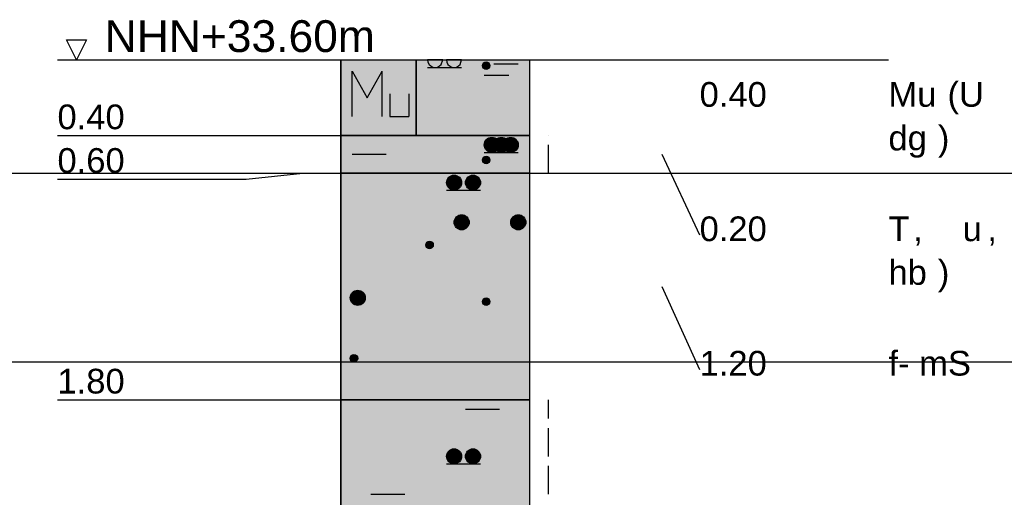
# Model space of a CAD drawing. Extents: x 20 to 841, y 890 to 1189.
# Tile 28 of 50: x 209 to 261, y 1136 to 1161. Entities that reach past the tile are written whole.
import ezdxf

# ---------------------------------------------------------------- set-up
doc = ezdxf.new("R2010")
doc.units = 0
doc.styles.add('Arial', font='Arial')

msp = doc.modelspace()

# ---------------------------------------------------------------- linework, layer by layer
at = {"layer": 'WBMassGr', "color": 7, "linetype": 'CONTINUOUS'}
for points in [[(46, 1153), (705, 1153)], [(46, 1143), (705, 1143)]]:
    msp.add_lwpolyline(points, dxfattribs=at)
at = {"layer": 'WBObjGr', "color": 7, "linetype": 'CONTINUOUS'}
for points in [[(211.794, 1159), (211.264, 1160.06)], [(211.264, 1160.06), (212.324, 1160.06)], [(212.324, 1160.06), (211.794, 1159)], [(210.794, 1159), (254.794, 1159)], [(225.794, 1159), (225.794, 959)], [(235.794, 1159), (235.794, 959)], [(210.794, 1155), (220.794, 1155), (223.794, 1155), (225.794, 1155)], [(235.794, 1155), (225.794, 1155)], [(242.794, 1154), (244.794, 1149.73)], [(210.794, 1152.69), (220.794, 1152.69), (223.794, 1153), (225.794, 1153)], [(235.794, 1153), (225.794, 1153)], [(242.794, 1147), (244.794, 1142.61)], [(210.794, 1141), (220.794, 1141), (223.794, 1141), (225.794, 1141)], [(235.794, 1141), (225.794, 1141)]]:
    msp.add_lwpolyline(points, dxfattribs=at)
at = {"layer": 'WBObjSy', "color": 7, "linetype": 'CONTINUOUS'}
for points in [[(225.794, 1155), (225.794, 1159), (229.794, 1159), (229.794, 1155), (225.794, 1155)], [(229.794, 1155), (229.794, 1159), (235.794, 1159), (235.794, 1155), (229.794, 1155)], [(231.194, 1159), (231.194, 1159), (230.394, 1159), (230.394, 1159), (230.413, 1158.88), (230.47, 1158.76), (230.559, 1158.68), (230.67, 1158.62), (230.794, 1158.6), (230.917, 1158.62), (231.029, 1158.68), (231.117, 1158.76), (231.194, 1159)], [(232.194, 1159), (232.194, 1159), (231.394, 1159), (231.394, 1159), (231.413, 1158.88), (231.47, 1158.76), (231.559, 1158.68), (231.67, 1158.62), (231.794, 1158.6), (231.917, 1158.62), (232.029, 1158.68), (232.117, 1158.76), (232.194, 1159)], [(230.394, 1158.6), (232.194, 1158.6)], [(233.894, 1158.8), (235.194, 1158.8)], [(226.394, 1156), (226.394, 1158.4)], [(226.394, 1158.4), (227.194, 1157)], [(227.194, 1157), (227.994, 1158.4)], [(227.994, 1156), (227.994, 1158.4)], [(233.394, 1158.2), (234.694, 1158.2)], [(228.394, 1157.2), (228.394, 1156)], [(229.394, 1157.2), (229.394, 1156)], [(228.394, 1156), (229.394, 1156)], [(225.794, 1153), (225.794, 1155), (235.794, 1155), (235.794, 1153), (225.794, 1153)], [(236.794, 1155), (236.794, 1155)], [(236.794, 1153), (236.794, 1154.5)], [(226.394, 1154), (228.194, 1154)], [(233.394, 1154.1), (235.194, 1154.1)], [(233.394, 1154.1), (235.194, 1154.1)], [(225.794, 1141), (225.794, 1153), (235.794, 1153), (235.794, 1141), (225.794, 1141)], [(231.394, 1152.1), (233.194, 1152.1)], [(225.794, 1126), (225.794, 1141), (235.794, 1141), (235.794, 1126), (225.794, 1126)], [(236.794, 1140), (236.794, 1141)], [(232.394, 1140.5), (234.194, 1140.5)], [(236.794, 1138), (236.794, 1139.5)], [(231.394, 1137.6), (233.194, 1137.6)], [(236.794, 1136), (236.794, 1137.5)], [(227.394, 1136), (229.194, 1136)]]:
    msp.add_lwpolyline(points, dxfattribs=at)
for centre, radius in [((233.494, 1158.7), 0.2), ((233.794, 1154.5), 0.4), ((234.294, 1154.5), 0.4), ((234.794, 1154.5), 0.4), ((233.494, 1153.7), 0.2), ((231.794, 1152.5), 0.4), ((232.794, 1152.5), 0.4), ((232.194, 1150.4), 0.4), ((235.194, 1150.4), 0.4), ((230.494, 1149.2), 0.2), ((226.694, 1146.4), 0.4), ((233.494, 1146.2), 0.2), ((226.494, 1143.2), 0.2), ((231.794, 1138), 0.4), ((232.794, 1138), 0.4)]:
    msp.add_circle(centre, radius, dxfattribs=at)
at = {"layer": 'WBObjSy', "color": 52, "linetype": 'CONTINUOUS'}
msp.add_solid([(225.794, 1155), (225.794, 1159), (235.794, 1155), (235.794, 1159)], dxfattribs=at)
at = {"layer": 'WBObjSy', "color": 7, "linetype": 'CONTINUOUS'}
for points in [[(233.298, 1158.74), (233.294, 1158.7), (233.298, 1158.66)], [(233.394, 1158.87), (233.332, 1158.82), (233.298, 1158.74)], [(233.394, 1158.87), (233.298, 1158.74), (233.332, 1158.58)], [(233.332, 1158.82), (233.311, 1158.78), (233.298, 1158.74)], [(233.298, 1158.74), (233.298, 1158.66), (233.332, 1158.58)], [(233.298, 1158.66), (233.311, 1158.62), (233.332, 1158.58)], [(233.394, 1158.87), (233.36, 1158.85), (233.332, 1158.82)], [(233.394, 1158.87), (233.332, 1158.58), (233.628, 1158.55)], [(233.332, 1158.58), (233.36, 1158.55), (233.394, 1158.53)], [(233.332, 1158.58), (233.394, 1158.53), (233.473, 1158.5)], [(233.332, 1158.58), (233.473, 1158.5), (233.628, 1158.55)], [(233.473, 1158.9), (233.432, 1158.89), (233.394, 1158.87)], [(233.556, 1158.89), (233.473, 1158.9), (233.394, 1158.87)], [(233.676, 1158.78), (233.556, 1158.89), (233.394, 1158.87)], [(233.628, 1158.55), (233.676, 1158.78), (233.394, 1158.87)], [(233.394, 1158.53), (233.432, 1158.51), (233.473, 1158.5)], [(233.556, 1158.89), (233.515, 1158.9), (233.473, 1158.9)], [(233.473, 1158.5), (233.556, 1158.51), (233.628, 1158.55)], [(233.473, 1158.5), (233.515, 1158.5), (233.556, 1158.51)], [(233.628, 1158.85), (233.594, 1158.87), (233.556, 1158.89)], [(233.676, 1158.78), (233.628, 1158.85), (233.556, 1158.89)], [(233.556, 1158.51), (233.594, 1158.53), (233.628, 1158.55)], [(233.676, 1158.78), (233.656, 1158.82), (233.628, 1158.85)], [(233.628, 1158.55), (233.676, 1158.62), (233.676, 1158.78)], [(233.628, 1158.55), (233.656, 1158.58), (233.676, 1158.62)], [(233.694, 1158.7), (233.689, 1158.74), (233.676, 1158.78)], [(233.676, 1158.62), (233.694, 1158.7), (233.676, 1158.78)], [(233.594, 1154.85), (233.47, 1154.74), (233.402, 1154.58)], [(233.594, 1154.85), (233.402, 1154.58), (233.47, 1154.26)], [(233.594, 1154.85), (233.526, 1154.8), (233.47, 1154.74)], [(233.594, 1154.85), (233.47, 1154.26), (234.061, 1154.2)], [(233.752, 1154.9), (233.67, 1154.88), (233.594, 1154.85)], [(233.917, 1154.88), (233.752, 1154.9), (233.594, 1154.85)], [(234.159, 1154.66), (233.917, 1154.88), (233.594, 1154.85)], [(234.061, 1154.2), (234.159, 1154.66), (233.594, 1154.85)], [(233.917, 1154.88), (233.836, 1154.9), (233.752, 1154.9)], [(234.094, 1154.85), (233.97, 1154.74), (233.902, 1154.58)], [(234.094, 1154.85), (233.902, 1154.58), (233.97, 1154.26)], [(234.061, 1154.8), (233.994, 1154.85), (233.917, 1154.88)], [(234.159, 1154.66), (234.061, 1154.8), (233.917, 1154.88)], [(234.094, 1154.85), (234.026, 1154.8), (233.97, 1154.74)], [(234.094, 1154.85), (233.97, 1154.26), (234.561, 1154.2)], [(234.159, 1154.66), (234.117, 1154.74), (234.061, 1154.8)], [(234.252, 1154.9), (234.17, 1154.88), (234.094, 1154.85)], [(234.417, 1154.88), (234.252, 1154.9), (234.094, 1154.85)], [(234.659, 1154.66), (234.417, 1154.88), (234.094, 1154.85)], [(234.561, 1154.2), (234.659, 1154.66), (234.094, 1154.85)], [(234.417, 1154.88), (234.336, 1154.9), (234.252, 1154.9)], [(234.594, 1154.85), (234.47, 1154.74), (234.402, 1154.58)], [(234.594, 1154.85), (234.402, 1154.58), (234.47, 1154.26)], [(234.561, 1154.8), (234.494, 1154.85), (234.417, 1154.88)], [(234.659, 1154.66), (234.561, 1154.8), (234.417, 1154.88)], [(234.594, 1154.85), (234.526, 1154.8), (234.47, 1154.74)], [(234.594, 1154.85), (234.47, 1154.26), (235.061, 1154.2)], [(234.659, 1154.66), (234.617, 1154.74), (234.561, 1154.8)], [(234.752, 1154.9), (234.67, 1154.88), (234.594, 1154.85)], [(234.917, 1154.88), (234.752, 1154.9), (234.594, 1154.85)], [(235.159, 1154.66), (234.917, 1154.88), (234.594, 1154.85)], [(235.061, 1154.2), (235.159, 1154.66), (234.594, 1154.85)], [(234.917, 1154.88), (234.836, 1154.9), (234.752, 1154.9)], [(235.061, 1154.8), (234.994, 1154.85), (234.917, 1154.88)], [(235.159, 1154.66), (235.061, 1154.8), (234.917, 1154.88)], [(235.159, 1154.66), (235.117, 1154.74), (235.061, 1154.8)], [(233.402, 1154.58), (233.394, 1154.5), (233.402, 1154.42)], [(233.47, 1154.74), (233.428, 1154.66), (233.402, 1154.58)], [(233.402, 1154.58), (233.402, 1154.42), (233.47, 1154.26)], [(233.402, 1154.42), (233.428, 1154.34), (233.47, 1154.26)], [(233.47, 1154.26), (233.526, 1154.2), (233.594, 1154.15)], [(233.47, 1154.26), (233.594, 1154.15), (233.752, 1154.1)], [(233.47, 1154.26), (233.752, 1154.1), (234.061, 1154.2)], [(233.902, 1154.58), (233.894, 1154.5), (233.902, 1154.42)], [(233.97, 1154.74), (233.928, 1154.66), (233.902, 1154.58)], [(233.902, 1154.58), (233.902, 1154.42), (233.97, 1154.26)], [(233.902, 1154.42), (233.928, 1154.34), (233.97, 1154.26)], [(233.97, 1154.26), (234.026, 1154.2), (234.094, 1154.15)], [(233.97, 1154.26), (234.094, 1154.15), (234.252, 1154.1)], [(233.97, 1154.26), (234.252, 1154.1), (234.561, 1154.2)], [(234.061, 1154.2), (234.159, 1154.34), (234.159, 1154.66)], [(234.061, 1154.2), (234.117, 1154.26), (234.159, 1154.34)], [(234.194, 1154.5), (234.185, 1154.58), (234.159, 1154.66)], [(234.159, 1154.34), (234.194, 1154.5), (234.159, 1154.66)], [(234.402, 1154.58), (234.394, 1154.5), (234.402, 1154.42)], [(234.47, 1154.74), (234.428, 1154.66), (234.402, 1154.58)], [(234.402, 1154.58), (234.402, 1154.42), (234.47, 1154.26)], [(234.402, 1154.42), (234.428, 1154.34), (234.47, 1154.26)], [(234.47, 1154.26), (234.526, 1154.2), (234.594, 1154.15)], [(234.47, 1154.26), (234.594, 1154.15), (234.752, 1154.1)], [(234.47, 1154.26), (234.752, 1154.1), (235.061, 1154.2)], [(234.561, 1154.2), (234.659, 1154.34), (234.659, 1154.66)], [(234.561, 1154.2), (234.617, 1154.26), (234.659, 1154.34)], [(234.694, 1154.5), (234.685, 1154.58), (234.659, 1154.66)], [(234.659, 1154.34), (234.694, 1154.5), (234.659, 1154.66)], [(235.061, 1154.2), (235.159, 1154.34), (235.159, 1154.66)], [(235.061, 1154.2), (235.117, 1154.26), (235.159, 1154.34)], [(235.194, 1154.5), (235.185, 1154.58), (235.159, 1154.66)], [(235.159, 1154.34), (235.194, 1154.5), (235.159, 1154.66)], [(233.298, 1153.74), (233.294, 1153.7), (233.298, 1153.66)], [(233.394, 1153.87), (233.332, 1153.82), (233.298, 1153.74)], [(233.394, 1153.87), (233.298, 1153.74), (233.332, 1153.58)], [(233.332, 1153.82), (233.311, 1153.78), (233.298, 1153.74)], [(233.298, 1153.74), (233.298, 1153.66), (233.332, 1153.58)], [(233.394, 1153.87), (233.36, 1153.85), (233.332, 1153.82)], [(233.394, 1153.87), (233.332, 1153.58), (233.628, 1153.55)], [(233.473, 1153.9), (233.432, 1153.89), (233.394, 1153.87)], [(233.556, 1153.89), (233.473, 1153.9), (233.394, 1153.87)], [(233.676, 1153.78), (233.556, 1153.89), (233.394, 1153.87)], [(233.628, 1153.55), (233.676, 1153.78), (233.394, 1153.87)], [(233.556, 1153.89), (233.515, 1153.9), (233.473, 1153.9)], [(233.628, 1153.85), (233.594, 1153.87), (233.556, 1153.89)], [(233.676, 1153.78), (233.628, 1153.85), (233.556, 1153.89)], [(233.594, 1154.15), (233.67, 1154.12), (233.752, 1154.1)], [(233.676, 1153.78), (233.656, 1153.82), (233.628, 1153.85)], [(233.628, 1153.55), (233.676, 1153.62), (233.676, 1153.78)], [(233.694, 1153.7), (233.689, 1153.74), (233.676, 1153.78)], [(233.676, 1153.62), (233.694, 1153.7), (233.676, 1153.78)], [(233.752, 1154.1), (233.917, 1154.12), (234.061, 1154.2)], [(233.752, 1154.1), (233.836, 1154.1), (233.917, 1154.12)], [(233.917, 1154.12), (233.994, 1154.15), (234.061, 1154.2)], [(234.094, 1154.15), (234.17, 1154.12), (234.252, 1154.1)], [(234.252, 1154.1), (234.417, 1154.12), (234.561, 1154.2)], [(234.252, 1154.1), (234.336, 1154.1), (234.417, 1154.12)], [(234.417, 1154.12), (234.494, 1154.15), (234.561, 1154.2)], [(234.594, 1154.15), (234.67, 1154.12), (234.752, 1154.1)], [(234.752, 1154.1), (234.917, 1154.12), (235.061, 1154.2)], [(234.752, 1154.1), (234.836, 1154.1), (234.917, 1154.12)], [(234.917, 1154.12), (234.994, 1154.15), (235.061, 1154.2)], [(233.298, 1153.66), (233.311, 1153.62), (233.332, 1153.58)], [(233.332, 1153.58), (233.36, 1153.55), (233.394, 1153.53)], [(233.332, 1153.58), (233.394, 1153.53), (233.473, 1153.5)], [(233.332, 1153.58), (233.473, 1153.5), (233.628, 1153.55)], [(233.394, 1153.53), (233.432, 1153.51), (233.473, 1153.5)], [(233.473, 1153.5), (233.556, 1153.51), (233.628, 1153.55)], [(233.473, 1153.5), (233.515, 1153.5), (233.556, 1153.51)], [(233.556, 1153.51), (233.594, 1153.53), (233.628, 1153.55)], [(233.628, 1153.55), (233.656, 1153.58), (233.676, 1153.62)], [(231.594, 1152.85), (231.47, 1152.74), (231.402, 1152.58)], [(231.594, 1152.85), (231.402, 1152.58), (231.47, 1152.26)], [(231.47, 1152.74), (231.428, 1152.66), (231.402, 1152.58)], [(231.594, 1152.85), (231.526, 1152.8), (231.47, 1152.74)], [(231.594, 1152.85), (231.47, 1152.26), (232.061, 1152.2)], [(231.752, 1152.9), (231.67, 1152.88), (231.594, 1152.85)], [(231.917, 1152.88), (231.752, 1152.9), (231.594, 1152.85)], [(232.159, 1152.66), (231.917, 1152.88), (231.594, 1152.85)], [(232.061, 1152.2), (232.159, 1152.66), (231.594, 1152.85)], [(231.917, 1152.88), (231.836, 1152.9), (231.752, 1152.9)], [(232.061, 1152.8), (231.994, 1152.85), (231.917, 1152.88)], [(232.159, 1152.66), (232.061, 1152.8), (231.917, 1152.88)], [(232.159, 1152.66), (232.117, 1152.74), (232.061, 1152.8)], [(232.594, 1152.85), (232.47, 1152.74), (232.402, 1152.58)], [(232.594, 1152.85), (232.402, 1152.58), (232.47, 1152.26)], [(232.47, 1152.74), (232.428, 1152.66), (232.402, 1152.58)], [(232.594, 1152.85), (232.526, 1152.8), (232.47, 1152.74)], [(232.594, 1152.85), (232.47, 1152.26), (233.061, 1152.2)], [(232.752, 1152.9), (232.67, 1152.88), (232.594, 1152.85)], [(232.917, 1152.88), (232.752, 1152.9), (232.594, 1152.85)], [(233.159, 1152.66), (232.917, 1152.88), (232.594, 1152.85)], [(233.061, 1152.2), (233.159, 1152.66), (232.594, 1152.85)], [(232.917, 1152.88), (232.836, 1152.9), (232.752, 1152.9)], [(233.061, 1152.8), (232.994, 1152.85), (232.917, 1152.88)], [(233.159, 1152.66), (233.061, 1152.8), (232.917, 1152.88)], [(233.159, 1152.66), (233.117, 1152.74), (233.061, 1152.8)], [(231.402, 1152.58), (231.394, 1152.5), (231.402, 1152.42)], [(231.402, 1152.58), (231.402, 1152.42), (231.47, 1152.26)], [(231.402, 1152.42), (231.428, 1152.34), (231.47, 1152.26)], [(231.47, 1152.26), (231.526, 1152.2), (231.594, 1152.15)], [(231.47, 1152.26), (231.594, 1152.15), (231.752, 1152.1)], [(231.47, 1152.26), (231.752, 1152.1), (232.061, 1152.2)], [(231.752, 1152.1), (231.917, 1152.12), (232.061, 1152.2)], [(231.917, 1152.12), (231.994, 1152.15), (232.061, 1152.2)], [(232.061, 1152.2), (232.159, 1152.34), (232.159, 1152.66)], [(232.061, 1152.2), (232.117, 1152.26), (232.159, 1152.34)], [(232.194, 1152.5), (232.185, 1152.58), (232.159, 1152.66)], [(232.159, 1152.34), (232.194, 1152.5), (232.159, 1152.66)], [(232.402, 1152.58), (232.394, 1152.5), (232.402, 1152.42)], [(232.402, 1152.58), (232.402, 1152.42), (232.47, 1152.26)], [(232.402, 1152.42), (232.428, 1152.34), (232.47, 1152.26)], [(232.47, 1152.26), (232.526, 1152.2), (232.594, 1152.15)], [(232.47, 1152.26), (232.594, 1152.15), (232.752, 1152.1)], [(232.47, 1152.26), (232.752, 1152.1), (233.061, 1152.2)], [(232.752, 1152.1), (232.917, 1152.12), (233.061, 1152.2)], [(232.917, 1152.12), (232.994, 1152.15), (233.061, 1152.2)], [(233.061, 1152.2), (233.159, 1152.34), (233.159, 1152.66)], [(233.061, 1152.2), (233.117, 1152.26), (233.159, 1152.34)], [(233.194, 1152.5), (233.185, 1152.58), (233.159, 1152.66)], [(233.159, 1152.34), (233.194, 1152.5), (233.159, 1152.66)], [(231.594, 1152.15), (231.67, 1152.12), (231.752, 1152.1)], [(231.752, 1152.1), (231.836, 1152.1), (231.917, 1152.12)], [(232.594, 1152.15), (232.67, 1152.12), (232.752, 1152.1)], [(232.752, 1152.1), (232.836, 1152.1), (232.917, 1152.12)], [(231.994, 1150.75), (231.87, 1150.64), (231.802, 1150.48)], [(231.994, 1150.75), (231.802, 1150.48), (231.87, 1150.16)], [(231.87, 1150.64), (231.828, 1150.56), (231.802, 1150.48)], [(231.994, 1150.75), (231.926, 1150.7), (231.87, 1150.64)], [(231.994, 1150.75), (231.87, 1150.16), (232.461, 1150.1)], [(232.152, 1150.8), (232.07, 1150.78), (231.994, 1150.75)], [(232.317, 1150.78), (232.152, 1150.8), (231.994, 1150.75)], [(232.559, 1150.56), (232.317, 1150.78), (231.994, 1150.75)], [(232.461, 1150.1), (232.559, 1150.56), (231.994, 1150.75)], [(232.317, 1150.78), (232.236, 1150.8), (232.152, 1150.8)], [(232.461, 1150.7), (232.394, 1150.75), (232.317, 1150.78)], [(232.559, 1150.56), (232.461, 1150.7), (232.317, 1150.78)], [(232.559, 1150.56), (232.517, 1150.64), (232.461, 1150.7)], [(234.994, 1150.75), (234.87, 1150.64), (234.802, 1150.48)], [(234.994, 1150.75), (234.802, 1150.48), (234.87, 1150.16)], [(234.87, 1150.64), (234.828, 1150.56), (234.802, 1150.48)], [(234.994, 1150.75), (234.926, 1150.7), (234.87, 1150.64)], [(234.994, 1150.75), (234.87, 1150.16), (235.461, 1150.1)], [(235.152, 1150.8), (235.07, 1150.78), (234.994, 1150.75)], [(235.317, 1150.78), (235.152, 1150.8), (234.994, 1150.75)], [(235.559, 1150.56), (235.317, 1150.78), (234.994, 1150.75)], [(235.461, 1150.1), (235.559, 1150.56), (234.994, 1150.75)], [(235.317, 1150.78), (235.236, 1150.8), (235.152, 1150.8)], [(235.461, 1150.7), (235.394, 1150.75), (235.317, 1150.78)], [(235.559, 1150.56), (235.461, 1150.7), (235.317, 1150.78)], [(235.559, 1150.56), (235.517, 1150.64), (235.461, 1150.7)], [(231.802, 1150.48), (231.794, 1150.4), (231.802, 1150.32)], [(231.802, 1150.48), (231.802, 1150.32), (231.87, 1150.16)], [(231.802, 1150.32), (231.828, 1150.24), (231.87, 1150.16)], [(231.87, 1150.16), (231.926, 1150.1), (231.994, 1150.05)], [(231.87, 1150.16), (231.994, 1150.05), (232.152, 1150)], [(231.87, 1150.16), (232.152, 1150), (232.461, 1150.1)], [(232.152, 1150), (232.317, 1150.02), (232.461, 1150.1)], [(232.317, 1150.02), (232.394, 1150.05), (232.461, 1150.1)], [(232.461, 1150.1), (232.559, 1150.24), (232.559, 1150.56)], [(232.461, 1150.1), (232.517, 1150.16), (232.559, 1150.24)], [(232.594, 1150.4), (232.585, 1150.48), (232.559, 1150.56)], [(232.559, 1150.24), (232.594, 1150.4), (232.559, 1150.56)], [(234.802, 1150.48), (234.794, 1150.4), (234.802, 1150.32)], [(234.802, 1150.48), (234.802, 1150.32), (234.87, 1150.16)], [(234.802, 1150.32), (234.828, 1150.24), (234.87, 1150.16)], [(234.87, 1150.16), (234.926, 1150.1), (234.994, 1150.05)], [(234.87, 1150.16), (234.994, 1150.05), (235.152, 1150)], [(234.87, 1150.16), (235.152, 1150), (235.461, 1150.1)], [(235.152, 1150), (235.317, 1150.02), (235.461, 1150.1)], [(235.317, 1150.02), (235.394, 1150.05), (235.461, 1150.1)], [(235.461, 1150.1), (235.559, 1150.24), (235.559, 1150.56)], [(235.461, 1150.1), (235.517, 1150.16), (235.559, 1150.24)], [(235.594, 1150.4), (235.585, 1150.48), (235.559, 1150.56)], [(235.559, 1150.24), (235.594, 1150.4), (235.559, 1150.56)], [(231.994, 1150.05), (232.07, 1150.02), (232.152, 1150)], [(232.152, 1150), (232.236, 1150), (232.317, 1150.02)], [(234.994, 1150.05), (235.07, 1150.02), (235.152, 1150)], [(235.152, 1150), (235.236, 1150), (235.317, 1150.02)], [(230.298, 1149.24), (230.294, 1149.2), (230.298, 1149.16)], [(230.394, 1149.37), (230.332, 1149.32), (230.298, 1149.24)], [(230.394, 1149.37), (230.298, 1149.24), (230.332, 1149.08)], [(230.332, 1149.32), (230.311, 1149.28), (230.298, 1149.24)], [(230.298, 1149.24), (230.298, 1149.16), (230.332, 1149.08)], [(230.298, 1149.16), (230.311, 1149.12), (230.332, 1149.08)], [(230.394, 1149.37), (230.36, 1149.35), (230.332, 1149.32)], [(230.394, 1149.37), (230.332, 1149.08), (230.628, 1149.05)], [(230.332, 1149.08), (230.36, 1149.05), (230.394, 1149.03)], [(230.332, 1149.08), (230.394, 1149.03), (230.473, 1149)], [(230.332, 1149.08), (230.473, 1149), (230.628, 1149.05)], [(230.473, 1149.4), (230.432, 1149.39), (230.394, 1149.37)], [(230.556, 1149.39), (230.473, 1149.4), (230.394, 1149.37)], [(230.676, 1149.28), (230.556, 1149.39), (230.394, 1149.37)], [(230.628, 1149.05), (230.676, 1149.28), (230.394, 1149.37)], [(230.556, 1149.39), (230.515, 1149.4), (230.473, 1149.4)], [(230.473, 1149), (230.556, 1149.01), (230.628, 1149.05)], [(230.628, 1149.35), (230.594, 1149.37), (230.556, 1149.39)], [(230.676, 1149.28), (230.628, 1149.35), (230.556, 1149.39)], [(230.556, 1149.01), (230.594, 1149.03), (230.628, 1149.05)], [(230.676, 1149.28), (230.656, 1149.32), (230.628, 1149.35)], [(230.628, 1149.05), (230.676, 1149.12), (230.676, 1149.28)], [(230.628, 1149.05), (230.656, 1149.08), (230.676, 1149.12)], [(230.694, 1149.2), (230.689, 1149.24), (230.676, 1149.28)], [(230.676, 1149.12), (230.694, 1149.2), (230.676, 1149.28)], [(230.394, 1149.03), (230.432, 1149.01), (230.473, 1149)], [(230.473, 1149), (230.515, 1149), (230.556, 1149.01)], [(226.302, 1146.48), (226.294, 1146.4), (226.302, 1146.32)], [(226.494, 1146.75), (226.37, 1146.64), (226.302, 1146.48)], [(226.494, 1146.75), (226.302, 1146.48), (226.37, 1146.16)], [(226.37, 1146.64), (226.328, 1146.56), (226.302, 1146.48)], [(226.302, 1146.48), (226.302, 1146.32), (226.37, 1146.16)], [(226.494, 1146.75), (226.426, 1146.7), (226.37, 1146.64)], [(226.494, 1146.75), (226.37, 1146.16), (226.961, 1146.1)], [(226.652, 1146.8), (226.57, 1146.78), (226.494, 1146.75)], [(226.817, 1146.78), (226.652, 1146.8), (226.494, 1146.75)], [(227.059, 1146.56), (226.817, 1146.78), (226.494, 1146.75)], [(226.961, 1146.1), (227.059, 1146.56), (226.494, 1146.75)], [(226.817, 1146.78), (226.736, 1146.8), (226.652, 1146.8)], [(226.961, 1146.7), (226.894, 1146.75), (226.817, 1146.78)], [(227.059, 1146.56), (226.961, 1146.7), (226.817, 1146.78)], [(227.059, 1146.56), (227.017, 1146.64), (226.961, 1146.7)], [(226.961, 1146.1), (227.059, 1146.24), (227.059, 1146.56)], [(227.094, 1146.4), (227.085, 1146.48), (227.059, 1146.56)], [(227.059, 1146.24), (227.094, 1146.4), (227.059, 1146.56)], [(226.302, 1146.32), (226.328, 1146.24), (226.37, 1146.16)], [(226.37, 1146.16), (226.426, 1146.1), (226.494, 1146.05)], [(226.37, 1146.16), (226.494, 1146.05), (226.652, 1146)], [(226.37, 1146.16), (226.652, 1146), (226.961, 1146.1)], [(226.494, 1146.05), (226.57, 1146.02), (226.652, 1146)], [(226.652, 1146), (226.817, 1146.02), (226.961, 1146.1)], [(226.652, 1146), (226.736, 1146), (226.817, 1146.02)], [(226.817, 1146.02), (226.894, 1146.05), (226.961, 1146.1)], [(226.961, 1146.1), (227.017, 1146.16), (227.059, 1146.24)], [(233.298, 1146.24), (233.294, 1146.2), (233.298, 1146.16)], [(233.394, 1146.37), (233.332, 1146.32), (233.298, 1146.24)], [(233.394, 1146.37), (233.298, 1146.24), (233.332, 1146.08)], [(233.332, 1146.32), (233.311, 1146.28), (233.298, 1146.24)], [(233.298, 1146.24), (233.298, 1146.16), (233.332, 1146.08)], [(233.298, 1146.16), (233.311, 1146.12), (233.332, 1146.08)], [(233.394, 1146.37), (233.36, 1146.35), (233.332, 1146.32)], [(233.394, 1146.37), (233.332, 1146.08), (233.628, 1146.05)], [(233.332, 1146.08), (233.36, 1146.05), (233.394, 1146.03)], [(233.332, 1146.08), (233.394, 1146.03), (233.473, 1146)], [(233.332, 1146.08), (233.473, 1146), (233.628, 1146.05)], [(233.473, 1146.4), (233.432, 1146.39), (233.394, 1146.37)], [(233.556, 1146.39), (233.473, 1146.4), (233.394, 1146.37)], [(233.676, 1146.28), (233.556, 1146.39), (233.394, 1146.37)], [(233.628, 1146.05), (233.676, 1146.28), (233.394, 1146.37)], [(233.394, 1146.03), (233.432, 1146.01), (233.473, 1146)], [(233.556, 1146.39), (233.515, 1146.4), (233.473, 1146.4)], [(233.473, 1146), (233.556, 1146.01), (233.628, 1146.05)], [(233.473, 1146), (233.515, 1146), (233.556, 1146.01)], [(233.628, 1146.35), (233.594, 1146.37), (233.556, 1146.39)], [(233.676, 1146.28), (233.628, 1146.35), (233.556, 1146.39)], [(233.556, 1146.01), (233.594, 1146.03), (233.628, 1146.05)], [(233.676, 1146.28), (233.656, 1146.32), (233.628, 1146.35)], [(233.628, 1146.05), (233.676, 1146.12), (233.676, 1146.28)], [(233.628, 1146.05), (233.656, 1146.08), (233.676, 1146.12)], [(233.694, 1146.2), (233.689, 1146.24), (233.676, 1146.28)], [(233.676, 1146.12), (233.694, 1146.2), (233.676, 1146.28)], [(226.394, 1143.37), (226.332, 1143.32), (226.298, 1143.24)], [(226.394, 1143.37), (226.298, 1143.24), (226.332, 1143.08)], [(226.332, 1143.32), (226.311, 1143.28), (226.298, 1143.24)], [(226.394, 1143.37), (226.36, 1143.35), (226.332, 1143.32)], [(226.394, 1143.37), (226.332, 1143.08), (226.628, 1143.05)], [(226.473, 1143.4), (226.432, 1143.39), (226.394, 1143.37)], [(226.556, 1143.39), (226.473, 1143.4), (226.394, 1143.37)], [(226.676, 1143.28), (226.556, 1143.39), (226.394, 1143.37)], [(226.628, 1143.05), (226.676, 1143.28), (226.394, 1143.37)], [(226.556, 1143.39), (226.515, 1143.4), (226.473, 1143.4)], [(226.628, 1143.35), (226.594, 1143.37), (226.556, 1143.39)], [(226.676, 1143.28), (226.628, 1143.35), (226.556, 1143.39)], [(226.676, 1143.28), (226.656, 1143.32), (226.628, 1143.35)], [(226.298, 1143.24), (226.294, 1143.2), (226.298, 1143.16)], [(226.298, 1143.24), (226.298, 1143.16), (226.332, 1143.08)], [(226.298, 1143.16), (226.311, 1143.12), (226.332, 1143.08)], [(226.332, 1143.08), (226.36, 1143.05), (226.394, 1143.03)], [(226.332, 1143.08), (226.394, 1143.03), (226.473, 1143)], [(226.332, 1143.08), (226.473, 1143), (226.628, 1143.05)], [(226.394, 1143.03), (226.432, 1143.01), (226.473, 1143)], [(226.473, 1143), (226.556, 1143.01), (226.628, 1143.05)], [(226.473, 1143), (226.515, 1143), (226.556, 1143.01)], [(226.556, 1143.01), (226.594, 1143.03), (226.628, 1143.05)], [(226.628, 1143.05), (226.676, 1143.12), (226.676, 1143.28)], [(226.628, 1143.05), (226.656, 1143.08), (226.676, 1143.12)], [(226.694, 1143.2), (226.689, 1143.24), (226.676, 1143.28)], [(226.676, 1143.12), (226.694, 1143.2), (226.676, 1143.28)], [(231.594, 1138.35), (231.47, 1138.24), (231.402, 1138.08)], [(231.594, 1138.35), (231.402, 1138.08), (231.47, 1137.76)], [(231.47, 1138.24), (231.428, 1138.16), (231.402, 1138.08)], [(231.594, 1138.35), (231.526, 1138.3), (231.47, 1138.24)], [(231.594, 1138.35), (231.47, 1137.76), (232.061, 1137.7)], [(231.752, 1138.4), (231.67, 1138.38), (231.594, 1138.35)], [(231.917, 1138.38), (231.752, 1138.4), (231.594, 1138.35)], [(232.159, 1138.16), (231.917, 1138.38), (231.594, 1138.35)], [(232.061, 1137.7), (232.159, 1138.16), (231.594, 1138.35)], [(231.917, 1138.38), (231.836, 1138.4), (231.752, 1138.4)], [(232.061, 1138.3), (231.994, 1138.35), (231.917, 1138.38)], [(232.159, 1138.16), (232.061, 1138.3), (231.917, 1138.38)], [(232.159, 1138.16), (232.117, 1138.24), (232.061, 1138.3)], [(232.061, 1137.7), (232.159, 1137.84), (232.159, 1138.16)], [(232.194, 1138), (232.185, 1138.08), (232.159, 1138.16)], [(232.159, 1137.84), (232.194, 1138), (232.159, 1138.16)], [(232.594, 1138.35), (232.47, 1138.24), (232.402, 1138.08)], [(232.594, 1138.35), (232.402, 1138.08), (232.47, 1137.76)], [(232.47, 1138.24), (232.428, 1138.16), (232.402, 1138.08)], [(232.594, 1138.35), (232.526, 1138.3), (232.47, 1138.24)], [(232.594, 1138.35), (232.47, 1137.76), (233.061, 1137.7)], [(232.752, 1138.4), (232.67, 1138.38), (232.594, 1138.35)], [(232.917, 1138.38), (232.752, 1138.4), (232.594, 1138.35)], [(233.159, 1138.16), (232.917, 1138.38), (232.594, 1138.35)], [(233.061, 1137.7), (233.159, 1138.16), (232.594, 1138.35)], [(232.917, 1138.38), (232.836, 1138.4), (232.752, 1138.4)], [(233.061, 1138.3), (232.994, 1138.35), (232.917, 1138.38)], [(233.159, 1138.16), (233.061, 1138.3), (232.917, 1138.38)], [(233.159, 1138.16), (233.117, 1138.24), (233.061, 1138.3)], [(233.061, 1137.7), (233.159, 1137.84), (233.159, 1138.16)], [(233.194, 1138), (233.185, 1138.08), (233.159, 1138.16)], [(233.159, 1137.84), (233.194, 1138), (233.159, 1138.16)], [(231.402, 1138.08), (231.394, 1138), (231.402, 1137.92)], [(231.402, 1138.08), (231.402, 1137.92), (231.47, 1137.76)], [(231.402, 1137.92), (231.428, 1137.84), (231.47, 1137.76)], [(231.47, 1137.76), (231.526, 1137.7), (231.594, 1137.65)], [(231.47, 1137.76), (231.594, 1137.65), (231.752, 1137.6)], [(231.47, 1137.76), (231.752, 1137.6), (232.061, 1137.7)], [(231.594, 1137.65), (231.67, 1137.62), (231.752, 1137.6)], [(231.752, 1137.6), (231.917, 1137.62), (232.061, 1137.7)], [(231.752, 1137.6), (231.836, 1137.6), (231.917, 1137.62)], [(231.917, 1137.62), (231.994, 1137.65), (232.061, 1137.7)], [(232.061, 1137.7), (232.117, 1137.76), (232.159, 1137.84)], [(232.402, 1138.08), (232.394, 1138), (232.402, 1137.92)], [(232.402, 1138.08), (232.402, 1137.92), (232.47, 1137.76)], [(232.402, 1137.92), (232.428, 1137.84), (232.47, 1137.76)], [(232.47, 1137.76), (232.526, 1137.7), (232.594, 1137.65)], [(232.47, 1137.76), (232.594, 1137.65), (232.752, 1137.6)], [(232.47, 1137.76), (232.752, 1137.6), (233.061, 1137.7)], [(232.594, 1137.65), (232.67, 1137.62), (232.752, 1137.6)], [(232.752, 1137.6), (232.917, 1137.62), (233.061, 1137.7)], [(232.752, 1137.6), (232.836, 1137.6), (232.917, 1137.62)], [(232.917, 1137.62), (232.994, 1137.65), (233.061, 1137.7)], [(233.061, 1137.7), (233.117, 1137.76), (233.159, 1137.84)]]:
    msp.add_solid(points, dxfattribs=at)
at = {"layer": 'WBObjSy', "color": 62, "linetype": 'CONTINUOUS'}
for points in [[(225.794, 1153), (225.794, 1155), (235.794, 1153), (235.794, 1155)], [(225.794, 1126), (225.794, 1141), (235.794, 1126), (235.794, 1141)]]:
    msp.add_solid(points, dxfattribs=at)
at = {"layer": 'WBObjSy', "color": 241, "linetype": 'CONTINUOUS'}
msp.add_solid([(225.794, 1141), (225.794, 1153), (235.794, 1141), (235.794, 1153)], dxfattribs=at)

# ---------------------------------------------------------------- texts
at = {"layer": 'WBObjTx', "color": 7, "style": 'Arial'}
for s, height, p in [('NHN+33.60m', 1.6827, (213.294, 1159.42)), (' (U', 1.3088, (257.411, 1156.52)), ('0.40', 1.3088, (244.794, 1156.52)), ('Mu', 1.3088, (254.794, 1156.52)), ('0.40', 1.3088, (210.794, 1155.33)), ('dg', 1.3088, (254.794, 1154.21)), (')', 1.309, (257.411, 1154.21)), ('0.60', 1.3088, (210.794, 1153.02)), ('0.20', 1.3088, (244.794, 1149.4)), ('T', 1.309, (254.794, 1149.4)), ('u', 1.309, (258.72, 1149.4)), (', ', 1.3088, (256.103, 1149.4)), (', ', 1.3088, (260.029, 1149.4)), (')', 1.309, (257.411, 1147.09)), ('hb', 1.3088, (254.794, 1147.09)), ('1.20', 1.3088, (244.794, 1142.28)), ('f- mS', 1.3088, (254.794, 1142.28)), ('1.80', 1.3088, (210.794, 1141.33))]:
    msp.add_text(s, height=height, dxfattribs=at).set_placement(p)

doc.saveas('drawing.dxf')
